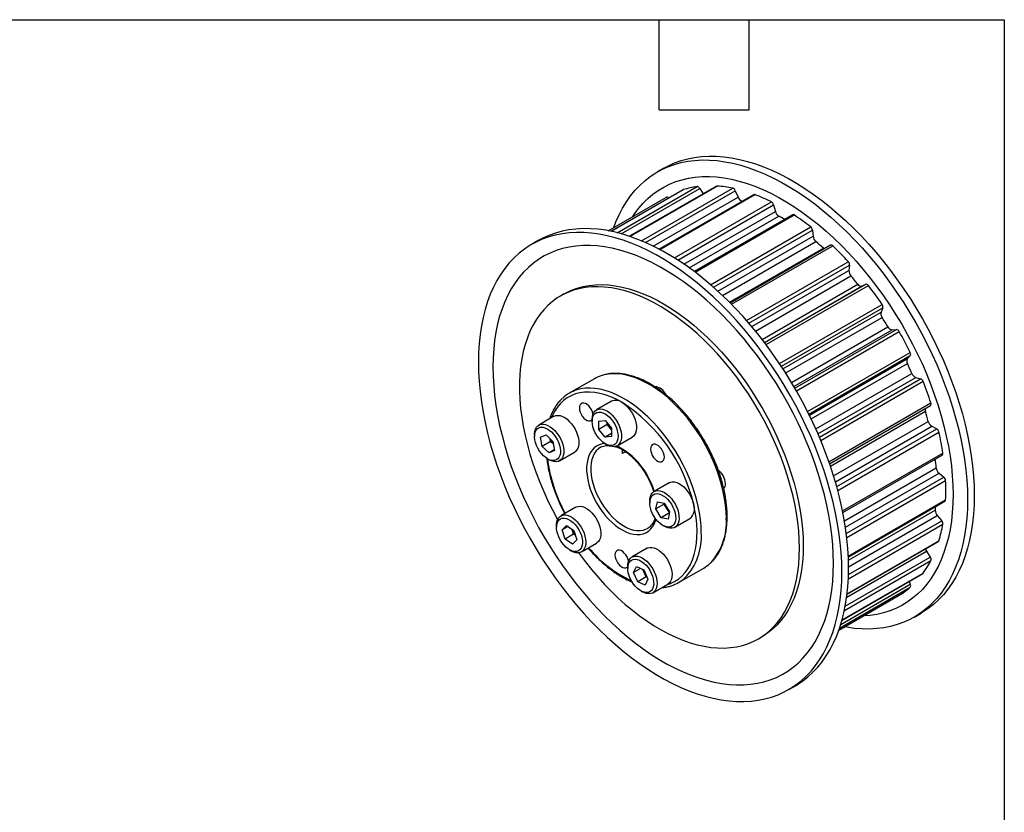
# Model space of a CAD drawing. Header units: inches. Extents: x 0.5 to 21.5, y 0.5 to 16.5.
# Tile 5 of 5: x 14.9 to 21.5, y 11.2 to 16.5. Entities that reach past the tile are written whole.
import ezdxf

# ---------------------------------------------------------------- set-up
doc = ezdxf.new("R2010")
doc.units = ezdxf.units.IN
doc.header["$LTSCALE"] = 2
doc.header["$MEASUREMENT"] = 0
doc.layers.add('TEXT', color=140, linetype='Continuous', lineweight=25)

msp = doc.modelspace()

# ---------------------------------------------------------------- linework, layer by layer
for p, q in [((19.2327, 15.5107), (19.1882, 15.485)), ((19.3601, 15.3666), (18.8804, 15.0896)), ((18.8806, 15.0896), (19.3615, 15.3672)), ((18.9214, 15.0803), (19.4533, 15.3874)), ((18.9479, 15.0733), (19.4709, 15.3752)), ((19.5824, 15.3902), (19.0037, 15.0562)), ((19.0055, 15.0556), (19.5869, 15.3912)), ((19.0838, 15.0261), (19.6912, 15.3767)), ((19.1098, 15.0149), (19.7079, 15.3603)), ((19.3601, 15.3666), (19.3615, 15.3672)), ((19.4709, 15.3752), (19.4933, 15.3388)), ((19.7079, 15.3603), (19.7267, 15.3172)), ((18.8614, 15.0933), (19.2485, 15.3168)), ((19.1614, 14.9909), (19.7267, 15.3172)), ((19.1996, 14.9714), (19.7529, 15.2908)), ((19.8298, 15.3336), (19.2011, 14.9706)), ((19.2051, 14.9685), (19.8377, 15.3338)), ((19.3021, 14.9123), (19.9484, 15.2854)), ((19.7529, 15.2908), (19.7548, 15.2903)), ((19.3255, 14.8974), (19.9633, 15.2656)), ((19.3655, 14.8708), (19.9748, 15.2225)), ((19.9633, 15.2656), (19.9748, 15.2225)), ((19.4005, 14.8462), (19.9979, 15.191)), ((20.0879, 15.1999), (19.4333, 14.822)), ((19.4395, 14.8173), (20.0994, 15.1983)), ((19.5428, 14.7336), (20.21, 15.1189)), ((19.5627, 14.7162), (20.2222, 15.0969)), ((20.2222, 15.0969), (20.2258, 15.0562)), ((18.3955, 15.0274), (18.3509, 15.0017)), ((19.5917, 14.6902), (20.2258, 15.0562)), ((19.6219, 14.662), (20.2444, 15.0214)), ((19.6687, 14.6164), (20.2949, 14.9779)), ((20.3416, 14.997), (19.6737, 14.6114)), ((19.6819, 14.6031), (20.3566, 14.9925)), ((19.7823, 14.495), (20.4608, 14.8867)), ((19.7984, 14.4764), (20.4695, 14.8638)), ((19.8174, 14.4541), (20.465, 14.8279)), ((20.4695, 14.8638), (20.465, 14.8279)), ((19.8419, 14.4246), (20.4782, 14.7918)), ((19.8862, 14.3691), (20.5242, 14.7374)), ((19.9013, 14.3494), (20.552, 14.7251)), ((19.9027, 14.3476), (20.5768, 14.7368)), ((19.9124, 14.3348), (20.5945, 14.7285)), ((20.552, 14.7251), (20.5768, 14.7368)), ((18.5683, 14.6726), (18.5432, 14.6581)), ((20.0027, 14.2078), (20.6863, 14.6024)), ((20.0148, 14.1896), (20.691, 14.5799)), ((20.691, 14.5799), (20.6786, 14.551)), ((20.0252, 14.1737), (20.6786, 14.551)), ((20.0436, 14.1451), (20.6855, 14.5157)), ((20.0821, 14.0827), (20.7244, 14.4534)), ((20.0981, 14.0558), (20.7521, 14.4333)), ((20.1049, 14.0441), (20.7817, 14.4348)), ((20.7521, 14.4333), (20.7817, 14.4348)), ((20.115, 14.0266), (20.7992, 14.4216)), ((20.1894, 13.8878), (20.8732, 14.2826)), ((20.1976, 13.8715), (20.8737, 14.2618)), ((20.2011, 13.8643), (20.8542, 14.2414)), ((20.8737, 14.2618), (20.8542, 14.2414)), ((20.2134, 13.839), (20.8544, 14.209)), ((18.7689, 14.1065), (18.6019, 14.0101)), ((20.244, 13.7731), (20.8839, 14.1426)), ((20.2586, 13.7398), (20.91, 14.1159)), ((20.2682, 13.7176), (20.9425, 14.1069)), ((20.91, 14.1159), (20.9425, 14.1069)), ((20.2772, 13.696), (20.9589, 14.0896)), ((18.8832, 13.9567), (18.783, 13.8989)), ((20.3316, 13.5536), (21.0107, 13.9457)), ((20.3362, 13.5405), (21.0078, 13.9282)), ((18.4993, 13.8563), (18.3991, 13.7984)), ((20.3418, 13.524), (20.975, 13.8896)), ((18.7544, 13.8358), (18.7544, 13.8229)), ((18.799, 13.8251), (18.8407, 13.8288)), ((18.799, 13.7694), (18.799, 13.8251)), ((18.8546, 13.8015), (18.799, 13.7694)), ((18.8407, 13.8288), (18.8825, 13.7768)), ((18.8546, 13.8015), (18.8546, 13.8115)), ((18.8755, 13.7755), (18.8546, 13.8015)), ((18.8825, 13.7669), (18.8755, 13.7755)), ((18.8825, 13.7768), (18.8825, 13.7212)), ((20.3629, 13.4588), (20.9934, 13.8228)), ((20.3744, 13.4205), (21.0163, 13.7911)), ((21.0163, 13.7911), (21.0499, 13.7722)), ((18.3705, 13.7353), (18.3705, 13.7225)), ((18.411, 13.7163), (18.4468, 13.7329)), ((18.421, 13.6561), (18.411, 13.7163)), ((18.4468, 13.7329), (18.4927, 13.6892)), ((18.8407, 13.7174), (18.799, 13.7694)), ((18.8825, 13.7415), (18.8407, 13.7174)), ((18.8825, 13.7212), (18.8407, 13.7174)), ((18.9208, 13.6602), (19.021, 13.7181)), ((20.3837, 13.3876), (21.0499, 13.7722)), ((20.3904, 13.3628), (21.0643, 13.7518)), ((18.4767, 13.6882), (18.421, 13.6561)), ((18.4668, 13.6124), (18.421, 13.6561)), ((18.4767, 13.6882), (18.4735, 13.7075)), ((18.4959, 13.6699), (18.4767, 13.6882)), ((18.4927, 13.6892), (18.5027, 13.629)), ((18.8407, 13.6735), (18.8518, 13.667)), ((18.5021, 13.6327), (18.4668, 13.6124)), ((18.5027, 13.629), (18.4668, 13.6124)), ((18.5369, 13.5597), (18.6371, 13.6176)), ((18.9764, 13.6204), (18.9545, 13.6077)), ((20.4225, 13.2255), (21.0909, 13.6114)), ((20.4244, 13.216), (21.0869, 13.5985)), ((18.4568, 13.573), (18.4679, 13.5666)), ((20.4348, 13.1596), (21.0466, 13.5128)), ((20.4415, 13.1179), (21.065, 13.4778)), ((20.4475, 13.0748), (21.0977, 13.4502)), ((21.065, 13.4778), (21.0977, 13.4502)), ((19.2671, 13.413), (19.1669, 13.3552)), ((20.4508, 13.0478), (21.1091, 13.4279)), ((19.1383, 13.2921), (19.1383, 13.2792)), ((19.1788, 13.2387), (19.1888, 13.2873)), ((19.2345, 13.2708), (19.1788, 13.2387)), ((19.1888, 13.2873), (19.2347, 13.2781)), ((19.2345, 13.2708), (19.2356, 13.2765)), ((19.2524, 13.2418), (19.2345, 13.2708)), ((19.2347, 13.2781), (19.2705, 13.2201)), ((20.4608, 12.9248), (21.1091, 13.2991)), ((20.4611, 12.9188), (21.1048, 13.2904)), ((18.6459, 13.2505), (18.5457, 13.1926)), ((19.2146, 13.1807), (19.1788, 13.2387)), ((19.2688, 13.212), (19.2146, 13.1807)), ((19.2693, 13.2144), (19.2524, 13.2418)), ((19.2705, 13.2201), (19.2605, 13.1715)), ((20.4619, 12.8966), (21.0403, 13.2305)), ((20.4627, 12.8535), (21.0532, 13.1944)), ((21.0532, 13.1944), (21.0831, 13.1595)), ((18.5172, 13.1295), (18.5172, 13.1167)), ((18.5555, 13.1003), (18.5839, 13.129)), ((18.5935, 13.1223), (18.5555, 13.1003)), ((18.5839, 13.129), (18.6318, 13.0955)), ((19.2605, 13.1715), (19.2146, 13.1807)), ((19.2246, 13.1297), (19.2358, 13.1233)), ((19.3047, 13.1165), (19.4049, 13.1743)), ((20.4611, 12.7729), (21.0909, 13.1366)), ((20.4621, 12.801), (21.0831, 13.1595)), ((18.5751, 13.0382), (18.5555, 13.1003)), ((18.6308, 13.0703), (18.5751, 13.0382)), ((18.621, 13.1014), (18.6203, 13.1036)), ((18.621, 13.1014), (18.6203, 13.1035)), ((18.6308, 13.0703), (18.621, 13.1014)), ((18.6423, 13.0623), (18.6308, 13.0703)), ((18.6318, 13.0955), (18.6514, 13.0333)), ((19.1222, 13.1087), (19.1232, 13.1092)), ((18.6231, 13.0046), (18.5751, 13.0382)), ((18.6514, 13.0333), (18.6231, 13.0046)), ((18.6835, 12.9539), (18.7837, 13.0118)), ((20.4526, 12.671), (21.0606, 13.022)), ((20.453, 12.6741), (21.0643, 13.027)), ((18.6034, 12.9672), (18.6146, 12.9608)), ((19.1205, 12.9765), (19.0202, 12.9187)), ((20.45, 12.6503), (20.9815, 12.9571)), ((20.9815, 12.9571), (21.007, 12.9171)), ((20.4347, 12.5624), (21.0107, 12.8949)), ((20.4402, 12.5899), (21.007, 12.9171)), ((18.9917, 12.8556), (18.9917, 12.8427)), ((19.03, 12.8148), (19.0497, 12.8543)), ((19.077, 12.8418), (19.03, 12.8148)), ((19.0584, 12.7533), (19.03, 12.8148)), ((19.0497, 12.8543), (19.0976, 12.8324)), ((19.0999, 12.8162), (19.091, 12.8354)), ((19.0976, 12.8324), (19.126, 12.771)), ((19.1141, 12.7855), (19.0999, 12.8162)), ((19.3301, 12.7485), (19.4972, 12.8449)), ((20.4191, 12.4984), (20.9567, 12.8087)), ((20.4193, 12.4993), (20.9589, 12.8108)), ((19.1141, 12.7855), (19.0584, 12.7533)), ((19.1063, 12.7315), (19.0584, 12.7533)), ((19.126, 12.771), (19.1063, 12.7315)), ((19.1207, 12.7825), (19.1141, 12.7855)), ((19.158, 12.68), (19.2582, 12.7378)), ((20.4107, 12.4698), (20.8737, 12.7371)), ((20.8651, 12.7559), (20.8737, 12.7371)), ((19.078, 12.6932), (19.0891, 12.6868)), ((20.398, 12.4315), (20.7992, 12.6632)), ((20.4028, 12.4453), (20.8732, 12.7169)), ((20.9006, 12.5186), (20.9452, 12.5444)), ((19.862, 12.3737), (19.8871, 12.3881)), ((20.0634, 12.0353), (20.1079, 12.061))]:
    msp.add_line(p, q)
at = {"flags": 128}
for points in [[(18.8981, 15.1145), (18.9129, 15.1532), (18.9337, 15.2002), (18.9568, 15.2446), (18.9821, 15.2865), (19.0097, 15.3257), (19.0394, 15.3622), (19.0712, 15.3959), (19.105, 15.4266), (19.1408, 15.4545), (19.1784, 15.4793), (19.2178, 15.501), (19.259, 15.5196), (19.3017, 15.5351), (19.346, 15.5474), (19.3918, 15.5566), (19.4389, 15.5624), (19.4873, 15.5651), (19.5368, 15.5645), (19.5873, 15.5607), (19.6389, 15.5536), (19.6912, 15.5433), (19.7443, 15.5299), (19.798, 15.5132), (19.8522, 15.4935), (19.9068, 15.4706), (19.9618, 15.4447), (20.0168, 15.4158), (20.072, 15.384), (20.127, 15.3493), (20.1819, 15.3118), (20.2366, 15.2716), (20.2908, 15.2288), (20.3445, 15.1834), (20.3976, 15.1356), (20.4499, 15.0854), (20.5014, 15.033), (20.552, 14.9784), (20.6015, 14.9218), (20.6499, 14.8633), (20.697, 14.8031), (20.7427, 14.7411), (20.7871, 14.6777), (20.8298, 14.6128), (20.871, 14.5467), (20.9104, 14.4794), (20.948, 14.4112), (20.9838, 14.3421), (21.0176, 14.2723), (21.0494, 14.2019), (21.0791, 14.1311), (21.1067, 14.0601), (21.132, 13.9889), (21.1551, 13.9178), (21.1759, 13.8468), (21.1944, 13.7761), (21.2105, 13.706), (21.2241, 13.6364), (21.2354, 13.5676), (21.2441, 13.4997), (21.2504, 13.4328), (21.2541, 13.3671), (21.2554, 13.3027), (21.2541, 13.2398), (21.2504, 13.1785), (21.2441, 13.1188), (21.2354, 13.061), (21.2241, 13.0052), (21.2105, 12.9514), (21.1944, 12.8998), (21.1759, 12.8504), (21.1551, 12.8035), (21.132, 12.759), (21.1067, 12.7172), (21.0791, 12.6779), (21.0494, 12.6415), (21.0176, 12.6078), (20.9838, 12.577), (20.948, 12.5492), (20.9104, 12.5244), (20.871, 12.5027), (20.8298, 12.484), (20.7871, 12.4685), (20.7427, 12.4562), (20.697, 12.4471), (20.6499, 12.4412), (20.6015, 12.4386), (20.552, 12.4392), (20.5014, 12.443), (20.4499, 12.4501), (20.4347, 12.4527)], [(19.2327, 15.5107), (19.2624, 15.5267), (19.3035, 15.5454), (19.3463, 15.5608), (19.3906, 15.5732), (19.4363, 15.5823), (19.4834, 15.5882), (19.5318, 15.5908), (19.5813, 15.5902), (19.6319, 15.5864), (19.6834, 15.5793), (19.7358, 15.569), (19.7888, 15.5556), (19.8426, 15.5389), (19.8968, 15.5192), (19.9514, 15.4963), (20.0063, 15.4704), (20.0614, 15.4415), (20.1165, 15.4097), (20.1716, 15.375), (20.2265, 15.3375), (20.2811, 15.2973), (20.3353, 15.2545), (20.389, 15.2091), (20.4421, 15.1613), (20.4945, 15.1111), (20.546, 15.0587), (20.5966, 15.0041), (20.6461, 14.9475), (20.6944, 14.8891), (20.7415, 14.8288), (20.7873, 14.7669), (20.8316, 14.7034), (20.8744, 14.6385), (20.9155, 14.5724), (20.9549, 14.5051), (20.9926, 14.4369), (21.0283, 14.3678), (21.0621, 14.298), (21.0939, 14.2276), (21.1236, 14.1568), (21.1512, 14.0858), (21.1766, 14.0146), (21.1997, 13.9435), (21.2205, 13.8725), (21.2389, 13.8018), (21.255, 13.7317), (21.2687, 13.6621), (21.2799, 13.5933), (21.2886, 13.5254), (21.2949, 13.4585), (21.2987, 13.3928), (21.2999, 13.3285), (21.2987, 13.2655), (21.2949, 13.2042), (21.2886, 13.1446), (21.2799, 13.0867), (21.2687, 13.0309), (21.255, 12.9771), (21.2389, 12.9255), (21.2205, 12.8762), (21.1997, 12.8292), (21.1766, 12.7848), (21.1512, 12.7429), (21.1236, 12.7036), (21.0939, 12.6672), (21.0621, 12.6335), (21.0283, 12.6027), (20.9926, 12.5749), (20.9549, 12.5501), (20.9452, 12.5444)], [(19.0252, 15.1879), (19.037, 15.2058), (19.0643, 15.2427), (19.0938, 15.2769), (19.1252, 15.3083), (19.1587, 15.3367), (19.194, 15.3622), (19.2312, 15.3847), (19.2701, 15.4041), (19.3106, 15.4204), (19.3528, 15.4336), (19.3964, 15.4436), (19.4414, 15.4504), (19.4876, 15.454), (19.5351, 15.4543), (19.5836, 15.4515), (19.6331, 15.4454), (19.6835, 15.4361), (19.7346, 15.4237), (19.7863, 15.4081), (19.8385, 15.3894), (19.8912, 15.3676), (19.9442, 15.3428), (19.9973, 15.315), (20.0505, 15.2843), (20.1036, 15.2507), (20.1566, 15.2144), (20.2092, 15.1754), (20.2615, 15.1338), (20.3132, 15.0896), (20.3643, 15.0431), (20.4147, 14.9942), (20.4641, 14.9432), (20.5127, 14.89), (20.5601, 14.8348), (20.6064, 14.7778), (20.6514, 14.7191), (20.695, 14.6588), (20.7371, 14.597), (20.7777, 14.5338), (20.8166, 14.4695), (20.8538, 14.4041), (20.8891, 14.3378), (20.9225, 14.2707), (20.954, 14.203), (20.9834, 14.1349), (21.0107, 14.0664), (21.0359, 13.9978), (21.0588, 13.9291), (21.0794, 13.8606), (21.0978, 13.7924), (21.1137, 13.7246), (21.1273, 13.6573), (21.1384, 13.5908), (21.1471, 13.5252), (21.1533, 13.4606), (21.1571, 13.3972), (21.1583, 13.3351), (21.1571, 13.2744), (21.1533, 13.2153), (21.1471, 13.1579), (21.1384, 13.1023), (21.1273, 13.0487), (21.1137, 12.9971), (21.0978, 12.9478), (21.0794, 12.9007), (21.0588, 12.856), (21.0359, 12.8138), (21.0107, 12.7742), (20.9834, 12.7372), (20.954, 12.7031), (20.9225, 12.6717), (20.8891, 12.6432), (20.8538, 12.6177), (20.8166, 12.5953), (20.7777, 12.5759), (20.7371, 12.5595), (20.695, 12.5464), (20.6514, 12.5364), (20.6064, 12.5296), (20.5618, 12.5261)], [(20.4627, 12.8451), (20.4615, 12.9095), (20.4577, 12.9752), (20.4514, 13.0421), (20.4427, 13.11), (20.4315, 13.1788), (20.4178, 13.2484), (20.4017, 13.3185), (20.3833, 13.3892), (20.3625, 13.4601), (20.3393, 13.5313), (20.314, 13.6025), (20.2864, 13.6735), (20.2567, 13.7443), (20.2249, 13.8147), (20.1911, 13.8845), (20.1553, 13.9536), (20.1177, 14.0218), (20.0783, 14.0891), (20.0371, 14.1552), (19.9944, 14.2201), (19.9501, 14.2835), (19.9043, 14.3455), (19.8572, 14.4057), (19.8089, 14.4642), (19.7593, 14.5208), (19.7088, 14.5754), (19.6573, 14.6278), (19.6049, 14.678), (19.5518, 14.7258), (19.4981, 14.7712), (19.4439, 14.814), (19.3893, 14.8542), (19.3344, 14.8917), (19.2793, 14.9264), (19.2242, 14.9582), (19.1691, 14.9871), (19.1142, 15.013), (19.0596, 15.0359), (19.0053, 15.0556), (18.9516, 15.0723), (18.8985, 15.0857), (18.8462, 15.096), (18.7947, 15.1031), (18.7441, 15.1069), (18.6946, 15.1075), (18.6462, 15.1048), (18.5991, 15.0989), (18.5534, 15.0898), (18.5091, 15.0775), (18.4663, 15.062), (18.4252, 15.0434), (18.3955, 15.0274)], [(20.4182, 12.8194), (20.4169, 12.8838), (20.4131, 12.9495), (20.4069, 13.0164), (20.3981, 13.0843), (20.3869, 13.1531), (20.3733, 13.2226), (20.3572, 13.2928), (20.3387, 13.3635), (20.3179, 13.4344), (20.2948, 13.5056), (20.2694, 13.5767), (20.2419, 13.6478), (20.2122, 13.7186), (20.1804, 13.7889), (20.1466, 13.8587), (20.1108, 13.9278), (20.0732, 13.9961), (20.0337, 14.0634), (19.9926, 14.1295), (19.9498, 14.1944), (19.9055, 14.2578), (19.8598, 14.3198), (19.8127, 14.38), (19.7643, 14.4385), (19.7148, 14.4951), (19.6642, 14.5497), (19.6127, 14.6021), (19.5604, 14.6522), (19.5073, 14.7001), (19.4536, 14.7454), (19.3993, 14.7883), (19.3447, 14.8285), (19.2898, 14.866), (19.2347, 14.9007), (19.1796, 14.9325), (19.1245, 14.9614), (19.0696, 14.9873), (19.015, 15.0101), (18.9608, 15.0299), (18.9071, 15.0465), (18.854, 15.06), (18.8016, 15.0703), (18.7501, 15.0774), (18.6996, 15.0812), (18.65, 15.0818), (18.6017, 15.0791), (18.5546, 15.0732), (18.5088, 15.0641), (18.4645, 15.0518), (18.4217, 15.0363), (18.3806, 15.0177), (18.3412, 14.996), (18.3036, 14.9711), (18.2678, 14.9433), (18.234, 14.9126), (18.2022, 14.8789), (18.1725, 14.8424), (18.1449, 14.8032), (18.1196, 14.7613), (18.0964, 14.7169), (18.0756, 14.6699), (18.0572, 14.6206), (18.0411, 14.569), (18.0274, 14.5152), (18.0162, 14.4593), (18.0075, 14.4015), (18.0012, 14.3419), (17.9974, 14.2805), (17.9962, 14.2176), (17.9974, 14.1532), (18.0012, 14.0876), (18.0075, 14.0207), (18.0162, 13.9528), (18.0274, 13.884), (18.0411, 13.8144), (18.0572, 13.7442), (18.0756, 13.6736), (18.0964, 13.6026), (18.1196, 13.5315), (18.1449, 13.4603), (18.1725, 13.3892), (18.2022, 13.3185), (18.234, 13.2481), (18.2678, 13.1783), (18.3036, 13.1092), (18.3412, 13.0409), (18.3806, 12.9737), (18.4217, 12.9075), (18.4645, 12.8427), (18.5088, 12.7792), (18.5546, 12.7173), (18.6017, 12.657), (18.65, 12.5985), (18.6996, 12.5419), (18.7501, 12.4874), (18.8016, 12.435), (18.854, 12.3848), (18.9071, 12.337), (18.9608, 12.2916), (19.015, 12.2488), (19.0696, 12.2086), (19.1245, 12.1711), (19.1796, 12.1364), (19.2347, 12.1046), (19.2898, 12.0757), (19.3447, 12.0498), (19.3993, 12.0269), (19.4536, 12.0071), (19.5073, 11.9905), (19.5604, 11.977), (19.6127, 11.9667), (19.6642, 11.9597), (19.7148, 11.9559), (19.7643, 11.9553), (19.8127, 11.9579), (19.8598, 11.9638), (19.9055, 11.9729), (19.9498, 11.9852), (19.9926, 12.0007), (20.0337, 12.0193), (20.0732, 12.0411), (20.1108, 12.0659), (20.1466, 12.0937), (20.1804, 12.1245), (20.2122, 12.1581), (20.2419, 12.1946), (20.2694, 12.2338), (20.2948, 12.2757), (20.3179, 12.3202), (20.3387, 12.3671), (20.3572, 12.4165), (20.3733, 12.4681), (20.3869, 12.5219), (20.3981, 12.5777), (20.4069, 12.6355), (20.4131, 12.6952), (20.4169, 12.7565), (20.4182, 12.8194)], [(20.3621, 12.8755), (20.3609, 12.9376), (20.3571, 13.001), (20.3509, 13.0656), (20.3422, 13.1312), (20.3311, 13.1977), (20.3175, 13.2649), (20.3016, 13.3327), (20.2832, 13.401), (20.2626, 13.4695), (20.2397, 13.5381), (20.2145, 13.6068), (20.1872, 13.6753), (20.1578, 13.7434), (20.1263, 13.8111), (20.0929, 13.8782), (20.0576, 13.9445), (20.0204, 14.0098), (19.9815, 14.0742), (19.9409, 14.1373), (19.8988, 14.1991), (19.8552, 14.2595), (19.8102, 14.3182), (19.7639, 14.3752), (19.7165, 14.4304), (19.668, 14.4835), (19.6185, 14.5346), (19.5681, 14.5835), (19.517, 14.63), (19.4653, 14.6741), (19.413, 14.7158), (19.3604, 14.7548), (19.3074, 14.7911), (19.2543, 14.8247), (19.2011, 14.8554), (19.148, 14.8831), (19.095, 14.908), (19.0423, 14.9298), (18.9901, 14.9485), (18.9384, 14.9641), (18.8873, 14.9765), (18.8369, 14.9858), (18.7874, 14.9918), (18.7389, 14.9947), (18.6915, 14.9943), (18.6452, 14.9908), (18.6002, 14.984), (18.5566, 14.974), (18.5145, 14.9608), (18.4739, 14.9445), (18.435, 14.9251), (18.3978, 14.9026), (18.3625, 14.8771), (18.329, 14.8487), (18.2976, 14.8173), (18.2681, 14.7831), (18.2408, 14.7462), (18.2157, 14.7066), (18.1928, 14.6644), (18.1721, 14.6197), (18.1538, 14.5726), (18.1379, 14.5232), (18.1243, 14.4717), (18.1132, 14.418), (18.1045, 14.3625), (18.0982, 14.3051), (18.0945, 14.2459), (18.0933, 14.1853), (18.0945, 14.1231), (18.0982, 14.0597), (18.1045, 13.9951), (18.1132, 13.9295), (18.1243, 13.863), (18.1379, 13.7958), (18.1538, 13.728), (18.1721, 13.6598), (18.1928, 13.5912), (18.2157, 13.5226), (18.2408, 13.4539), (18.2681, 13.3855), (18.2976, 13.3173), (18.329, 13.2496), (18.3625, 13.1826), (18.3978, 13.1163), (18.435, 13.0509), (18.4739, 12.9865), (18.5145, 12.9234), (18.5566, 12.8616), (18.6002, 12.8013), (18.6452, 12.7425), (18.6915, 12.6855), (18.7389, 12.6304), (18.7874, 12.5772), (18.8369, 12.5261), (18.8873, 12.4773), (18.9384, 12.4307), (18.9901, 12.3866), (19.0423, 12.345), (19.095, 12.3059), (19.148, 12.2696), (19.2011, 12.2361), (19.2543, 12.2054), (19.3074, 12.1776), (19.3604, 12.1528), (19.413, 12.131), (19.4653, 12.1123), (19.517, 12.0967), (19.5681, 12.0842), (19.6185, 12.0749), (19.668, 12.0689), (19.7165, 12.066), (19.7639, 12.0664), (19.8102, 12.07), (19.8552, 12.0768), (19.8988, 12.0868), (19.9409, 12.0999), (19.9815, 12.1162), (20.0204, 12.1356), (20.0576, 12.1581), (20.0929, 12.1836), (20.1263, 12.2121), (20.1578, 12.2434), (20.1872, 12.2776), (20.2145, 12.3146), (20.2397, 12.3542), (20.2626, 12.3964), (20.2832, 12.441), (20.3016, 12.4881), (20.3175, 12.5375), (20.3311, 12.5891), (20.3422, 12.6427), (20.3509, 12.6983), (20.3571, 12.7557), (20.3609, 12.8148), (20.3621, 12.8755)], [(20.2949, 14.9779), (20.2986, 14.975), (20.3009, 14.9735)], [(20.1352, 12.9775), (20.134, 13.0341), (20.1302, 13.0921), (20.1239, 13.1511), (20.1152, 13.2112), (20.104, 13.272), (20.0903, 13.3336), (20.0743, 13.3956), (20.0559, 13.4579), (20.0352, 13.5204), (20.0123, 13.5829), (19.9872, 13.6452), (19.96, 13.7072), (19.9307, 13.7686), (19.8995, 13.8294), (19.8663, 13.8893), (19.8315, 13.9482), (19.7949, 14.0059), (19.7567, 14.0624), (19.717, 14.1173), (19.6759, 14.1706), (19.6336, 14.2222), (19.5901, 14.2719), (19.5455, 14.3195), (19.5, 14.3649), (19.4537, 14.4081), (19.4068, 14.4489), (19.3593, 14.4871), (19.3113, 14.5227), (19.2631, 14.5556), (19.2147, 14.5858), (19.1663, 14.613), (19.118, 14.6372), (19.0699, 14.6585), (19.0222, 14.6767), (18.9749, 14.6917), (18.9283, 14.7036), (18.8824, 14.7122), (18.8374, 14.7177), (18.7933, 14.7199), (18.7504, 14.7188), (18.7087, 14.7145), (18.6683, 14.707), (18.6293, 14.6963), (18.5919, 14.6824), (18.5562, 14.6653), (18.5221, 14.6451), (18.49, 14.6219), (18.4597, 14.5958), (18.4314, 14.5667), (18.4053, 14.5347), (18.3812, 14.5001), (18.3594, 14.4627), (18.3399, 14.4229), (18.3227, 14.3805), (18.3078, 14.3359), (18.2954, 14.289), (18.2854, 14.2401), (18.2779, 14.1892), (18.2729, 14.1364), (18.2703, 14.0821), (18.2703, 14.0261), (18.2729, 13.9688), (18.2779, 13.9103), (18.2854, 13.8508), (18.2954, 13.7903), (18.3078, 13.7291), (18.3227, 13.6673), (18.3399, 13.6051), (18.3594, 13.5426), (18.3812, 13.4801), (18.4053, 13.4177), (18.4314, 13.3555), (18.4597, 13.2938), (18.49, 13.2327), (18.5221, 13.1723), (18.5245, 13.1681)], [(18.5683, 14.6726), (18.5812, 14.6798), (18.617, 14.6968), (18.6544, 14.7107), (18.6933, 14.7215), (18.7337, 14.729), (18.7754, 14.7333), (18.8184, 14.7343), (18.8624, 14.7321), (18.9075, 14.7267), (18.9534, 14.718), (19, 14.7062), (19.0472, 14.6911), (19.095, 14.673), (19.1431, 14.6517), (19.1914, 14.6274), (19.2398, 14.6002), (19.2882, 14.5701), (19.3364, 14.5372), (19.3843, 14.5016), (19.4318, 14.4633), (19.4788, 14.4226), (19.5251, 14.3794), (19.5706, 14.3339), (19.6151, 14.2863), (19.6586, 14.2367), (19.701, 14.1851), (19.742, 14.1318), (19.7817, 14.0768), (19.8199, 14.0204), (19.8565, 13.9627), (19.8914, 13.9038), (19.9245, 13.8438), (19.9557, 13.7831), (19.985, 13.7216), (20.0122, 13.6597), (20.0374, 13.5974), (20.0603, 13.5349), (20.081, 13.4724), (20.0994, 13.4101), (20.1154, 13.348), (20.129, 13.2865), (20.1402, 13.2256), (20.149, 13.1656), (20.1553, 13.1065), (20.159, 13.0486), (20.1603, 12.992)], [(19.6481, 13.1784), (19.6468, 13.2206), (19.643, 13.2641), (19.6368, 13.3086), (19.6281, 13.3539), (19.617, 13.3997), (19.6035, 13.446), (19.5878, 13.4924), (19.5698, 13.5387), (19.5497, 13.5848), (19.5276, 13.6302), (19.5035, 13.675), (19.4777, 13.7187), (19.4501, 13.7613), (19.421, 13.8025), (19.3905, 13.8421), (19.3588, 13.8799), (19.326, 13.9158), (19.2922, 13.9495), (19.2576, 13.9809), (19.2225, 14.0098), (19.1869, 14.0361), (19.151, 14.0597), (19.1151, 14.0805), (19.0792, 14.0983), (19.0436, 14.113), (19.0084, 14.1247), (18.9739, 14.1332), (18.9401, 14.1385), (18.9073, 14.1406), (18.8755, 14.1394), (18.845, 14.135), (18.8196, 14.1286)], [(19.481, 13.082), (19.4798, 13.1242), (19.476, 13.1676), (19.4698, 13.2121), (19.4611, 13.2574), (19.45, 13.3033), (19.4365, 13.3496), (19.4207, 13.396), (19.4028, 13.4423), (19.3827, 13.4883), (19.3605, 13.5338), (19.3365, 13.5786), (19.3106, 13.6223), (19.2831, 13.6649), (19.254, 13.7061), (19.2235, 13.7457), (19.1918, 13.7835), (19.1589, 13.8193), (19.1252, 13.853), (19.0906, 13.8844), (19.0554, 13.9134), (19.0198, 13.9397), (18.984, 13.9633), (18.948, 13.984), (18.9122, 14.0018), (18.8766, 14.0166), (18.8414, 14.0283), (18.8069, 14.0368), (18.7731, 14.0421), (18.7402, 14.0442), (18.7085, 14.043), (18.678, 14.0386), (18.6526, 14.0321)], [(18.9521, 13.9499), (18.9151, 13.9697), (18.8783, 13.9862), (18.8419, 13.9994), (18.8061, 14.0091), (18.7711, 14.0153), (18.7371, 14.0181), (18.7042, 14.0173), (18.6727, 14.0129), (18.6428, 14.0051), (18.6145, 13.9938), (18.5881, 13.9791), (18.5636, 13.961), (18.5413, 13.9398), (18.5212, 13.9155), (18.5035, 13.8881), (18.4882, 13.858), (18.4837, 13.8473)], [(18.7599, 13.8697), (18.7594, 13.8723), (18.7555, 13.8865), (18.7492, 13.9007), (18.7409, 13.9139), (18.7311, 13.9255), (18.7204, 13.9348), (18.7093, 13.9412), (18.6985, 13.9443), (18.6887, 13.9441), (18.6804, 13.9404), (18.6741, 13.9335), (18.6702, 13.9238), (18.6689, 13.9119), (18.6702, 13.8984), (18.6741, 13.8842), (18.6804, 13.87), (18.6887, 13.8568), (18.6985, 13.8451), (18.7093, 13.8359), (18.7204, 13.8295), (18.7311, 13.8263), (18.7409, 13.8266), (18.7492, 13.8303), (18.7544, 13.8356)], [(18.9521, 13.9499), (18.9677, 13.9394), (18.9829, 13.9263), (18.9974, 13.9109), (19.0106, 13.8936), (19.0224, 13.8748), (19.0323, 13.855), (19.0401, 13.8348), (19.0457, 13.8147), (19.0488, 13.7951), (19.0494, 13.7767), (19.0476, 13.7598), (19.0432, 13.7449), (19.0365, 13.7324), (19.0276, 13.7227), (19.021, 13.7181)], [(18.4993, 13.8563), (18.5001, 13.8567), (18.5122, 13.8613), (18.5257, 13.8627), (18.5403, 13.8608), (18.5557, 13.8557), (18.5713, 13.8476), (18.5869, 13.8365), (18.602, 13.8229), (18.6162, 13.8071), (18.6292, 13.7894), (18.6406, 13.7704), (18.6501, 13.7505), (18.6575, 13.7303), (18.6626, 13.7102), (18.6652, 13.6909), (18.6654, 13.6727), (18.663, 13.6562), (18.6581, 13.6417), (18.6509, 13.6298), (18.6416, 13.6206), (18.6371, 13.6176)], [(18.7544, 13.8358), (18.7557, 13.8531), (18.7594, 13.8685), (18.7656, 13.8816), (18.774, 13.8921), (18.7844, 13.8997), (18.7965, 13.9041), (18.8101, 13.9053), (18.8248, 13.9033), (18.8401, 13.898), (18.8558, 13.8897), (18.8714, 13.8785), (18.8864, 13.8648), (18.9006, 13.8489), (18.9135, 13.8311), (18.9248, 13.812), (18.9342, 13.7921), (18.9415, 13.7719), (18.9465, 13.7519), (18.949, 13.7325), (18.949, 13.7144), (18.9465, 13.698), (18.9415, 13.6837), (18.9342, 13.6719), (18.9248, 13.6628), (18.9135, 13.6568), (18.9006, 13.654), (18.8864, 13.6544), (18.8714, 13.658), (18.8558, 13.6649), (18.8518, 13.667)], [(18.7544, 13.8229), (18.7557, 13.8395), (18.7596, 13.854), (18.766, 13.8661), (18.7746, 13.8753), (18.7853, 13.8815), (18.7976, 13.8843), (18.8112, 13.8838), (18.8257, 13.8799), (18.8407, 13.8728), (18.8557, 13.8626), (18.8702, 13.8497), (18.8839, 13.8345), (18.8962, 13.8174), (18.9068, 13.799), (18.9155, 13.7798), (18.9218, 13.7604), (18.9257, 13.7414), (18.927, 13.7233), (18.9257, 13.7067), (18.9218, 13.6922), (18.9155, 13.6801), (18.9068, 13.6709), (18.8962, 13.6647), (18.8839, 13.6619), (18.8702, 13.6624), (18.8557, 13.6663), (18.8407, 13.6735), (18.8257, 13.6836), (18.8112, 13.6965), (18.7976, 13.7117), (18.7853, 13.7288), (18.7746, 13.7472), (18.766, 13.7664), (18.7596, 13.7858), (18.7557, 13.8049), (18.7544, 13.8229)], [(18.3705, 13.7353), (18.3706, 13.7389), (18.3723, 13.7559), (18.3766, 13.7709), (18.3832, 13.7835), (18.392, 13.7934), (18.4028, 13.8003), (18.4152, 13.8041), (18.429, 13.8047), (18.4439, 13.802), (18.4593, 13.7961), (18.475, 13.7872), (18.4905, 13.7755), (18.5054, 13.7613), (18.5194, 13.745), (18.532, 13.7269), (18.5429, 13.7076), (18.5519, 13.6876), (18.5588, 13.6674), (18.5633, 13.6474), (18.5653, 13.6283), (18.5648, 13.6105), (18.5618, 13.5945), (18.5563, 13.5806), (18.5486, 13.5694), (18.5388, 13.5609), (18.5271, 13.5555), (18.5139, 13.5533), (18.4996, 13.5544), (18.4844, 13.5587), (18.4687, 13.5661), (18.4679, 13.5666)], [(18.4302, 13.5933), (18.4163, 13.608), (18.4037, 13.6248), (18.3927, 13.643), (18.3836, 13.6621), (18.3768, 13.6815), (18.3724, 13.7007), (18.3706, 13.719), (18.3714, 13.7358), (18.3747, 13.7508), (18.3806, 13.7634), (18.3888, 13.7733), (18.3991, 13.78), (18.4111, 13.7836), (18.4245, 13.7837), (18.4389, 13.7805), (18.4538, 13.774), (18.4688, 13.7644), (18.4835, 13.752), (18.4973, 13.7372), (18.51, 13.7205), (18.521, 13.7023), (18.53, 13.6832), (18.5368, 13.6638), (18.5412, 13.6446), (18.5431, 13.6263), (18.5423, 13.6094), (18.5389, 13.5945), (18.533, 13.5819), (18.5248, 13.572), (18.5146, 13.5652), (18.5026, 13.5617), (18.4892, 13.5616), (18.4748, 13.5648), (18.4598, 13.5713), (18.4448, 13.5809), (18.4302, 13.5933)], [(18.8825, 13.7678), (18.8804, 13.7699), (18.8755, 13.7755)], [(18.8393, 13.6743), (18.821, 13.672), (18.8016, 13.6664), (18.7839, 13.6577), (18.7679, 13.6459), (18.7539, 13.6313), (18.742, 13.6138), (18.7323, 13.5938), (18.7249, 13.5715), (18.72, 13.547), (18.7175, 13.5206), (18.7175, 13.4927), (18.72, 13.4635), (18.7249, 13.4333), (18.7323, 13.4025), (18.742, 13.3713), (18.7539, 13.3401), (18.7679, 13.3093), (18.7839, 13.2791), (18.8016, 13.2498), (18.821, 13.2219), (18.8417, 13.1956), (18.8636, 13.1711), (18.8864, 13.1487), (18.91, 13.1287), (18.934, 13.1113), (18.9581, 13.0966), (18.9822, 13.0849), (19.006, 13.0761), (19.0293, 13.0705), (19.0517, 13.0681), (19.073, 13.0689), (19.0931, 13.0729), (19.1116, 13.0801), (19.1285, 13.0903), (19.1435, 13.1036), (19.1565, 13.1196), (19.1673, 13.1384), (19.1758, 13.1596), (19.1792, 13.1709)], [(18.8106, 13.6504), (18.7959, 13.6404), (18.7819, 13.6267), (18.7699, 13.6101), (18.7602, 13.591), (18.7528, 13.5695), (18.7478, 13.5458), (18.7453, 13.5203), (18.7453, 13.4931), (18.7478, 13.4646), (18.7528, 13.4352), (18.7602, 13.4052), (18.7699, 13.3748), (18.7819, 13.3445), (18.7959, 13.3146), (18.8118, 13.2855), (18.8295, 13.2574), (18.8488, 13.2306), (18.8694, 13.2056), (18.891, 13.1825), (18.9136, 13.1617), (18.9367, 13.1433), (18.9601, 13.1276), (18.9836, 13.1148), (19.0069, 13.1049), (19.0298, 13.0982), (19.0519, 13.0946), (19.0731, 13.0943), (19.093, 13.0972), (19.1115, 13.1033), (19.1222, 13.1087)], [(19.2353, 13.5849), (19.234, 13.5983), (19.23, 13.6126), (19.2237, 13.6267), (19.2154, 13.64), (19.2056, 13.6516), (19.1949, 13.6609), (19.1838, 13.6673), (19.1731, 13.6704), (19.1633, 13.6701), (19.155, 13.6664), (19.1487, 13.6595), (19.1448, 13.6498), (19.1434, 13.6379), (19.1448, 13.6245), (19.1487, 13.6102), (19.155, 13.5961), (19.1633, 13.5828), (19.1731, 13.5712), (19.1838, 13.5619), (19.1949, 13.5555), (19.2056, 13.5524), (19.2154, 13.5527), (19.2237, 13.5564), (19.23, 13.5633), (19.234, 13.573), (19.2353, 13.5849)], [(19.2671, 13.413), (19.275, 13.4166), (19.288, 13.4193), (19.3022, 13.4187), (19.3173, 13.4149), (19.3329, 13.4079), (19.3485, 13.398), (19.3639, 13.3854), (19.3785, 13.3704), (19.392, 13.3534), (19.4041, 13.3349), (19.4144, 13.3153), (19.4226, 13.2951), (19.4287, 13.275)], [(19.1383, 13.2921), (19.1391, 13.3061), (19.1424, 13.3219), (19.1481, 13.3355), (19.156, 13.3465), (19.166, 13.3547), (19.1779, 13.3597), (19.1912, 13.3616), (19.2057, 13.3602)], [(19.198, 13.3396), (19.2126, 13.335), (19.2276, 13.3273), (19.2426, 13.3165), (19.257, 13.3031), (19.2704, 13.2875), (19.2824, 13.2701), (19.2926, 13.2515), (19.3008, 13.2322), (19.3067, 13.2128), (19.3101, 13.1939), (19.3109, 13.1761), (19.3091, 13.1599), (19.3047, 13.1459), (19.2978, 13.1343), (19.2888, 13.1257), (19.2778, 13.1202), (19.2652, 13.118), (19.2513, 13.1192), (19.2366, 13.1238), (19.2216, 13.1315), (19.2067, 13.1423), (19.1923, 13.1557), (19.1789, 13.1713), (19.1669, 13.1887), (19.1566, 13.2073), (19.1484, 13.2266), (19.1426, 13.246), (19.1392, 13.2649), (19.1384, 13.2827), (19.1402, 13.2988), (19.1446, 13.3129), (19.1514, 13.3245), (19.1605, 13.3331), (19.1715, 13.3386), (19.1841, 13.3408), (19.198, 13.3396)], [(19.2057, 13.3602), (19.2209, 13.3556), (19.2366, 13.3479), (19.2522, 13.3373), (19.2674, 13.324), (19.2817, 13.3085), (19.2949, 13.2911), (19.3066, 13.2722), (19.3164, 13.2524), (19.3241, 13.2322), (19.3296, 13.2121), (19.3326, 13.1926), (19.3331, 13.1742), (19.3311, 13.1574), (19.3266, 13.1426), (19.3198, 13.1303), (19.3107, 13.1207), (19.2998, 13.114), (19.2872, 13.1106), (19.2732, 13.1103), (19.2583, 13.1133), (19.2428, 13.1195), (19.2358, 13.1233)], [(18.6459, 13.2505), (18.649, 13.2521), (18.6614, 13.2561), (18.6752, 13.2568), (18.69, 13.2543), (18.7054, 13.2485), (18.7211, 13.2398), (18.7366, 13.2282), (18.7516, 13.2141), (18.7656, 13.1979), (18.7782, 13.1799), (18.7893, 13.1607), (18.7984, 13.1407), (18.8054, 13.1204), (18.81, 13.1005), (18.8121, 13.0813), (18.8117, 13.0634), (18.8088, 13.0473), (18.8035, 13.0333), (18.7959, 13.0219), (18.7862, 13.0133), (18.7837, 13.0118)], [(19.2531, 12.7349), (19.2758, 12.7427), (19.3031, 12.7557), (19.3286, 12.772), (19.352, 12.7917), (19.3732, 12.8145), (19.3921, 12.8404), (19.4086, 12.8691), (19.4226, 12.9006), (19.4341, 12.9347), (19.4429, 12.9711), (19.449, 13.0098), (19.4524, 13.0504), (19.4531, 13.0927), (19.451, 13.1366), (19.4463, 13.1818), (19.4388, 13.228), (19.4287, 13.275)], [(18.5172, 13.1295), (18.5174, 13.1366), (18.5196, 13.1533), (18.5244, 13.1678), (18.5314, 13.1799), (18.5406, 13.1892), (18.5518, 13.1955), (18.5645, 13.1987), (18.5786, 13.1986), (18.5936, 13.1953), (18.6091, 13.1888), (18.6248, 13.1793), (18.6402, 13.1671), (18.6549, 13.1524), (18.6686, 13.1357), (18.681, 13.1173), (18.6915, 13.0979), (18.7001, 13.0778), (18.7065, 13.0575), (18.7105, 13.0377), (18.712, 13.0188), (18.711, 13.0013), (18.7075, 12.9857), (18.7016, 12.9724), (18.6934, 12.9616), (18.6934, 12.9616)], [(18.6733, 12.968), (18.6634, 12.9605), (18.6517, 12.9564), (18.6386, 12.9555), (18.6243, 12.9581), (18.6095, 12.9639), (18.5944, 12.9729), (18.5797, 12.9848), (18.5656, 12.9991), (18.5527, 13.0155), (18.5414, 13.0334), (18.5319, 13.0524), (18.5246, 13.0718), (18.5197, 13.0911), (18.5174, 13.1096), (18.5176, 13.1268), (18.5205, 13.1422), (18.5259, 13.1553), (18.5336, 13.1657), (18.5435, 13.1731), (18.5552, 13.1773), (18.5684, 13.1781), (18.5826, 13.1756), (18.5974, 13.1697), (18.6125, 13.1607), (18.6272, 13.1489), (18.6413, 13.1346), (18.6542, 13.1182), (18.6655, 13.1002), (18.675, 13.0813), (18.6823, 13.0619), (18.6872, 13.0426), (18.6896, 13.0241), (18.6893, 13.0069), (18.6864, 12.9915), (18.681, 12.9784), (18.6733, 12.968)], [(20.1603, 12.992), (20.159, 12.9368), (20.1553, 12.8832), (20.149, 12.8314), (20.1402, 12.7815), (20.129, 12.7335), (20.1154, 12.6878), (20.0994, 12.6443), (20.081, 12.6032), (20.0603, 12.5645), (20.0374, 12.5285), (20.0122, 12.4952), (19.985, 12.4647), (19.9557, 12.437), (19.9245, 12.4123), (19.8914, 12.3907), (19.8871, 12.3881)], [(18.664, 12.9478), (18.6683, 12.9418), (18.7087, 12.8876), (18.7504, 12.8351), (18.7933, 12.7845), (18.8374, 12.7359), (18.8824, 12.6893), (18.9283, 12.645), (18.9749, 12.603), (19.0222, 12.5635), (19.0699, 12.5265), (19.118, 12.4923), (19.1663, 12.4607), (19.2147, 12.4321), (19.2631, 12.4063), (19.3113, 12.3835), (19.3593, 12.3638), (19.4068, 12.3472), (19.4537, 12.3338), (19.5, 12.3235), (19.5455, 12.3165), (19.5901, 12.3126), (19.6336, 12.3121), (19.6759, 12.3147), (19.717, 12.3206), (19.7567, 12.3298), (19.7949, 12.3421), (19.8315, 12.3576), (19.8663, 12.3762), (19.8995, 12.3979), (19.9307, 12.4226), (19.96, 12.4502), (19.9872, 12.4808), (20.0123, 12.5141), (20.0352, 12.5501), (20.0559, 12.5887), (20.0743, 12.6298), (20.0903, 12.6733), (20.104, 12.7191), (20.1152, 12.767), (20.1239, 12.817), (20.1302, 12.8688), (20.134, 12.9223), (20.1352, 12.9775)], [(18.9971, 12.8895), (18.9967, 12.8921), (18.9928, 12.9063), (18.9865, 12.9204), (18.9782, 12.9337), (18.9684, 12.9453), (18.9576, 12.9546), (18.9465, 12.961), (18.9358, 12.9641), (18.926, 12.9638), (18.9177, 12.9601), (18.9114, 12.9533), (18.9075, 12.9436), (18.9062, 12.9316), (18.9075, 12.9182), (18.9114, 12.904), (18.9177, 12.8898), (18.926, 12.8765), (18.9358, 12.8649), (18.9465, 12.8557), (18.9576, 12.8493), (18.9684, 12.8461), (18.9782, 12.8464), (18.9865, 12.8501), (18.9917, 12.8554)], [(18.9917, 12.8556), (18.9922, 12.8662), (18.9949, 12.8824), (19.0001, 12.8965), (19.0076, 12.908), (19.0173, 12.9168), (19.0287, 12.9225), (19.0418, 12.925), (19.0561, 12.9243), (19.0712, 12.9203), (19.0868, 12.9132), (19.1024, 12.9031), (19.1177, 12.8904), (19.1323, 12.8753), (19.1458, 12.8582), (19.1578, 12.8396), (19.168, 12.8199)], [(19.1205, 12.9765), (19.1259, 12.9792), (19.1386, 12.9825), (19.1526, 12.9826), (19.1676, 12.9794), (19.1831, 12.9731), (19.1988, 12.9637), (19.2142, 12.9516), (19.229, 12.9371), (19.2427, 12.9205), (19.2551, 12.9022), (19.2658, 12.8828), (19.2745, 12.8627), (19.281, 12.8425), (19.2851, 12.8226), (19.2868, 12.8037), (19.2859, 12.7861), (19.2825, 12.7704), (19.2767, 12.7569), (19.2686, 12.746), (19.2585, 12.738), (19.2582, 12.7378)], [(19.1478, 12.8112), (19.1556, 12.7918), (19.161, 12.7725), (19.1638, 12.7538), (19.1641, 12.7362), (19.1617, 12.7204), (19.1568, 12.7068), (19.1495, 12.6959), (19.1401, 12.6878), (19.1287, 12.683), (19.1158, 12.6815), (19.1018, 12.6834), (19.087, 12.6886), (19.072, 12.697), (19.0571, 12.7082), (19.0429, 12.7221), (19.0297, 12.7381), (19.018, 12.7558), (19.0082, 12.7746), (19.0004, 12.794), (18.995, 12.8133), (18.9922, 12.832), (18.9919, 12.8495), (18.9943, 12.8653), (18.9992, 12.8789), (19.0065, 12.8899), (19.0159, 12.898), (19.0273, 12.9028), (19.0402, 12.9043), (19.0542, 12.9024), (19.069, 12.8972), (19.084, 12.8888), (19.0989, 12.8775), (19.1131, 12.8637), (19.1263, 12.8477), (19.1379, 12.83), (19.1478, 12.8112)], [(19.168, 12.8199), (19.1761, 12.7998), (19.182, 12.7796), (19.1855, 12.7599), (19.1866, 12.7413), (19.185, 12.7241), (19.181, 12.7089), (19.1747, 12.6961), (19.1661, 12.6859), (19.1555, 12.6786), (19.1432, 12.6745), (19.1295, 12.6736), (19.1147, 12.676), (19.0993, 12.6815), (19.0891, 12.6868)], [(20.1079, 12.061), (20.1177, 12.0668), (20.1553, 12.0916), (20.1911, 12.1194), (20.2249, 12.1502), (20.2567, 12.1839), (20.2864, 12.2203), (20.314, 12.2596), (20.3393, 12.3014), (20.3625, 12.3459), (20.3833, 12.3928), (20.4017, 12.4422), (20.4178, 12.4938), (20.4315, 12.5476), (20.4427, 12.6034), (20.4514, 12.6612), (20.4577, 12.7209), (20.4615, 12.7822), (20.4627, 12.8451)], [(20.9589, 12.8108), (20.9576, 12.8094), (20.9567, 12.8087)]]:
    msp.add_lwpolyline(points, dxfattribs=at)
for centre, radius, start, end in [((19.528, 14.8286), 0.5637, 97.61594, 107.17569), ((19.4518, 15.3662), 0.0212, 25.18569, 86.01199), ((19.5862, 15.3836), 0.00767, 84.52439, 119.41337), ((19.53, 14.6012), 0.792, 78.25763, 85.8769), ((19.6823, 15.3508), 0.0274, 20.23258, 71.00844), ((19.2528, 15.303), 0.0144, 35.48172, 107.32902), ((19.7692, 15.3333), 0.0455, 200.64826, 248.92884), ((19.834, 15.3255), 0.00912, 65.57711, 116.94768), ((19.4145, 14.2147), 1.1964, 63.49773, 69.28449), ((19.9323, 15.2578), 0.0319, 14.19365, 59.78964), ((20.0257, 15.2356), 0.0525, 194.40792, 238.07383), ((19.3461, 14.0023), 1.3557, 59.4395, 61.26545), ((20.0923, 15.19), 0.0109, 49.66093, 113.79405), ((19.1553, 13.7657), 1.7157, 52.06543, 56.61559), ((20.1891, 15.0929), 0.0333, 6.78449, 51.07316), ((20.2796, 15.0627), 0.0542, 186.83456, 229.55857), ((19.0466, 13.5807), 1.8736, 48.22282, 50.26033), ((20.3459, 14.9838), 0.0138, 39.05898, 107.72359), ((18.8245, 13.3791), 2.225, 42.65396, 46.47995), ((20.4386, 14.8652), 0.031, 357.49543, 44.06684), ((20.5149, 14.8257), 0.0499, 177.38451, 222.6337), ((18.7472, 13.2824), 2.2967, 39.31022, 41.08912), ((20.5466, 14.7505), 0.026, 210.27296, 281.84219), ((20.58, 14.7206), 0.0165, 28.54171, 101.12707), ((18.5597, 13.1516), 2.5743, 34.30427, 37.77573), ((20.666, 14.5864), 0.0258, 345.41224, 38.3429), ((20.7184, 14.5404), 0.0411, 165.10768, 216.88851), ((18.5792, 13.1562), 2.5069, 31.16127, 32.83924), ((20.7568, 14.469), 0.0359, 205.62403, 262.53213), ((20.7786, 14.4124), 0.0226, 24.11729, 82.10754), ((18.4968, 13.1082), 2.6507, 26.29754, 29.70197), ((20.8805, 14.2253), 0.0308, 148.55894, 212.02838), ((20.857, 14.2718), 0.0195, 329.12153, 33.62297), ((18.6443, 13.1871), 2.4349, 23.10466, 24.81557), ((18.8923, 13.8922), 0.2473, 107.09853, 119.93297), ((20.9269, 14.1585), 0.0459, 200.36778, 248.32441), ((20.9318, 14.0803), 0.0286, 18.93686, 68.1229), ((19.1683, 13.9732), 0.0806, 21.19312, 86.45239), ((18.701, 13.1954), 2.4285, 17.99615, 21.60519), ((18.7247, 13.7972), 0.2457, 107.081, 132.65036), ((18.9116, 13.8927), 0.0701, 54.74997, 113.93957), ((18.3517, 13.0202), 1.1067, 13.30615, 57.14407), ((21.0061, 13.9002), 0.0329, 164.57789, 198.88485), ((20.998, 13.9389), 0.0144, 312.48716, 28.23581), ((18.9557, 13.2962), 2.1046, 14.49096, 16.37649), ((18.9534, 13.8381), 0.0999, 198.4437, 218.78555), ((21.0446, 13.8356), 0.0528, 194.07016, 237.60867), ((21.0325, 13.7447), 0.0326, 12.60964, 57.57994), ((19.1323, 13.3119), 1.9814, 8.69282, 12.82636), ((18.5689, 13.7374), 0.0993, 198.17151, 222.57243), ((18.6946, 13.2218), 0.4913, 15.78259, 62.87316), ((19.2582, 13.6273), 0.3044, 178.64366, 183.68717), ((21.0801, 13.6077), 0.0115, 306.31626, 18.85445), ((19.5117, 13.7141), 1.0648, 187.60113, 208.31237), ((19.431, 13.3845), 1.6206, 4.53939, 6.63914), ((19.5197, 13.4002), 0.1226, 2.80822, 52.14391), ((21.1004, 13.5188), 0.0541, 186.42004, 229.18567), ((21.0762, 13.4251), 0.0331, 4.82203, 49.31515), ((19.5984, 13.4033), 0.0439, 318.41972, 3.73248), ((19.662, 13.3635), 1.4486, 357.45314, 2.54686), ((19.3349, 13.2933), 0.0972, 195.24358, 211.94395), ((19.3508, 13.2402), 0.0853, 309.39341, 24.01562), ((19.9443, 13.3812), 1.1063, 352.17123, 353.45035), ((21.0993, 13.2986), 0.00985, 304.16448, 3.15347), ((19.3311, 13.2898), 0.0923, 211.36227, 228.66545), ((21.0898, 13.2277), 0.0496, 176.85722, 222.32625), ((19.252, 13.1499), 0.3971, 316.2283, 4.12022), ((20.1322, 13.3119), 0.9747, 343.00075, 349.63524), ((21.0611, 13.1392), 0.03, 354.98368, 42.63448), ((18.7157, 13.1316), 0.0994, 197.70182, 221.43808), ((19.0849, 13.0534), 0.3971, 316.2283, 4.12022), ((21.0563, 13.029), 0.00821, 301.28891, 345.75547), ((18.6534, 13.0117), 0.0641, 232.65531, 308.60231), ((19.3586, 13.5009), 0.8159, 219.60477, 245.10972), ((21.0283, 12.9872), 0.0556, 195.41457, 212.69938), ((19.3741, 13.0578), 0.2459, 300.02811, 312.01951), ((20.429, 13.1954), 0.6548, 324.03451, 332.68525), ((20.9876, 12.9024), 0.0244, 342.06739, 37.17033), ((19.1823, 12.8546), 0.091, 192.97109, 205.0031), ((19.19, 12.8575), 0.0992, 204.64126, 222.55266), ((19.2074, 12.9612), 0.2455, 287.73372, 312.0038), ((20.8585, 12.7273), 0.0181, 324.56073, 32.61673), ((20.5326, 13.1081), 0.5187, 300.9336, 311.03848)]:
    msp.add_arc(centre, radius, start, end)
for points, knots in [([(19.6538, 13.1864), (19.6538, 13.1935), (19.6536, 13.2138), (19.6515, 13.2484), (19.6469, 13.2903), (19.64, 13.333), (19.6309, 13.3763), (19.6197, 13.4201), (19.6063, 13.464), (19.5909, 13.508), (19.5735, 13.5519), (19.5542, 13.5954), (19.533, 13.6384), (19.5102, 13.6807), (19.4857, 13.7222), (19.4597, 13.7625), (19.4322, 13.8016), (19.4035, 13.8393), (19.3736, 13.8754), (19.3427, 13.9098), (19.3108, 13.9424), (19.2782, 13.9729), (19.2449, 14.0012), (19.211, 14.0273), (19.1768, 14.051), (19.1424, 14.0721), (19.1079, 14.0907), (19.0735, 14.1065), (19.0392, 14.1196), (19.0053, 14.1298), (18.972, 14.1371), (18.9393, 14.1415), (18.9074, 14.1428), (18.8766, 14.1412), (18.8477, 14.1369), (18.8298, 14.1317), (18.8212, 14.1293)], [0, 0, 0, 0, 0.015817, 0.045795, 0.075766, 0.105725, 0.135673, 0.165608, 0.195531, 0.225445, 0.255349, 0.285247, 0.31514, 0.34503, 0.374919, 0.40481, 0.434703, 0.464601, 0.494505, 0.524419, 0.554344, 0.584282, 0.614234, 0.644202, 0.674186, 0.704186, 0.734199, 0.764221, 0.794241, 0.824245, 0.854214, 0.884124, 0.913947, 0.943657, 0.973231, 1, 1, 1, 1]), ([(18.556, 13.9762), (18.5552, 13.9755), (18.5471, 13.9687), (18.5333, 13.9533), (18.5149, 13.9299), (18.4985, 13.9038), (18.4844, 13.8753), (18.4753, 13.8539), (18.4716, 13.8415), (18.4711, 13.84)], [0, 0, 0, 0, 0.0201498, 0.2092136, 0.3988892, 0.5893724, 0.780729, 0.97291, 1, 1, 1, 1]), ([(18.8106, 13.6501), (18.8115, 13.6507), (18.8172, 13.6545), (18.8291, 13.6586), (18.8455, 13.6625), (18.8575, 13.6626), (18.863, 13.6627)], [0, 0, 0, 0, 0.06376, 0.392589, 0.719608, 1, 1, 1, 1]), ([(18.9062, 13.6556), (18.9128, 13.6534), (18.9263, 13.6489), (18.9474, 13.6387), (18.9692, 13.626), (18.9909, 13.6107), (19.0124, 13.5931), (19.0335, 13.5732), (19.0539, 13.5514), (19.0734, 13.5278), (19.0919, 13.5027), (19.109, 13.4762), (19.1246, 13.4488), (19.1386, 13.4206), (19.1507, 13.392), (19.1591, 13.3693), (19.1627, 13.3564), (19.1637, 13.353)], [0, 0, 0, 0, 0.066422, 0.136086, 0.205681, 0.275288, 0.34497, 0.41475, 0.48463, 0.554597, 0.624631, 0.694711, 0.764813, 0.834913, 0.904978, 0.974984, 1, 1, 1, 1]), ([(18.4509, 13.5777), (18.4526, 13.5651), (18.4561, 13.5384), (18.4641, 13.4967), (18.4744, 13.4531), (18.487, 13.4092), (18.5015, 13.3652), (18.5181, 13.3213), (18.5367, 13.2776), (18.5544, 13.2395), (18.5666, 13.2164), (18.5714, 13.2074)], [0, 0, 0, 0, 0.105223, 0.222562, 0.339852, 0.457095, 0.574295, 0.691459, 0.808593, 0.925705, 1, 1, 1, 1]), ([(19.5408, 12.8769), (19.5464, 12.8821), (19.5592, 12.8939), (19.5768, 12.9151), (19.594, 12.9401), (19.6091, 12.9676), (19.6221, 12.9972), (19.633, 13.029), (19.6417, 13.0628), (19.6481, 13.0983), (19.6522, 13.1356), (19.6537, 13.1653), (19.6538, 13.1825), (19.6538, 13.1864)], [0, 0, 0, 0, 0.0774245, 0.1751205, 0.2731992, 0.3717225, 0.4706875, 0.570043, 0.66971, 0.7696025, 0.8696412, 0.9697613, 1, 1, 1, 1]), ([(19.1728, 13.1801), (19.1714, 13.1755), (19.1682, 13.1643), (19.1608, 13.1489), (19.1512, 13.1338), (19.1397, 13.1213), (19.1303, 13.1131), (19.1242, 13.11), (19.123, 13.1094)], [0, 0, 0, 0, 0.137866, 0.336631, 0.537187, 0.740863, 0.948933, 1, 1, 1, 1]), ([(18.7267, 12.9789), (18.7323, 12.9724), (18.748, 12.9541), (18.7749, 12.926), (18.8073, 12.8945), (18.8403, 12.8653), (18.8739, 12.8383), (18.908, 12.8136), (18.9423, 12.7913), (18.9768, 12.7718), (19.0036, 12.7582), (19.0187, 12.7521), (19.0224, 12.7506)], [0, 0, 0, 0, 0.062016, 0.174485, 0.287001, 0.399568, 0.512193, 0.624879, 0.737624, 0.850425, 0.963266, 1, 1, 1, 1]), ([(19.2171, 12.7141), (19.2247, 12.7148), (19.2424, 12.7165), (19.2632, 12.7209), (19.2759, 12.7253), (19.2795, 12.7265)], [0, 0, 0, 0, 0.353011, 0.819504, 1, 1, 1, 1])]:
    msp.add_open_spline(points, degree=3, knots=knots)
at = {"layer": 'TEXT'}
for p, q in [((0.5, 16.5), (21.5, 16.5)), ((19.2, 15.9), (19.2, 16.5)), ((19.8, 15.9), (19.8, 16.5)), ((21.5, 16.5), (21.5, 0.5)), ((19.2, 15.9), (19.8, 15.9))]:
    msp.add_line(p, q, dxfattribs=at)

doc.saveas('drawing.dxf')
